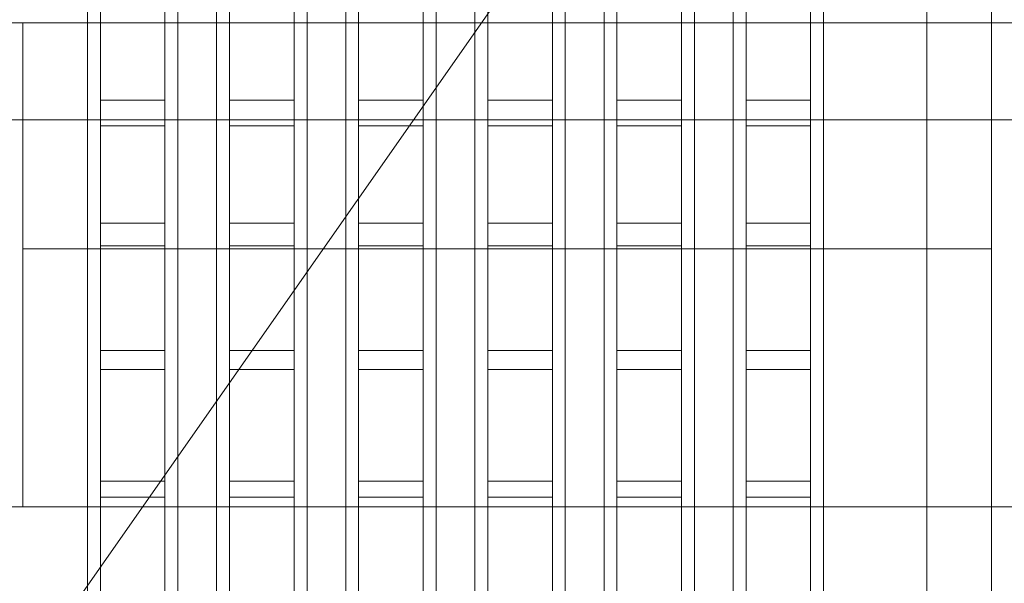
# Model space of a CAD drawing. Header units: millimetres. Extents: x -2233 to 65662, y -50530 to 6847.
# Tile 15 of 256: x -1650 to -1498, y -34252 to -34164. Entities that reach past the tile are written whole.
import ezdxf

# ---------------------------------------------------------------- set-up
doc = ezdxf.new("R2010")
doc.units = ezdxf.units.MM
for name, color, linetype, lineweight in [('COTAS_O', 1, 'Continuous', 0), ('frontal_briquetadora', 7, 'Continuous', 0), ('frontal_C03', 7, 'Continuous', 0), ('frontal_dosificador', 7, 'Continuous', 0), ('frontal_tolva', 7, 'Continuous', 0)]:
    doc.layers.add(name, color=color, linetype=linetype, lineweight=lineweight)
doc.dimstyles.new('R19_100', dxfattribs={"dimtxt": 250, "dimasz": 150, "dimexe": 150, "dimexo": 80, "dimgap": 100, "dimtad": 1, "dimtih": 1, "dimtoh": 1, "dimdsep": 46, "dimcen": 0.09, "dimadec": 0, "dimazin": 0, "dimtfac": 1, "dimtdec": 4, "dimtofl": 0, "dimtmove": 0, "dimatfit": 3, "dimfxl": 1, "dimtolj": 1, "dimtzin": 0, "dimarcsym": 0})

# ---------------------------------------------------------------- blocks, each defined once
blk = doc.blocks.new('DIM_R32_38')
at = {"layer": 'COTAS_O'}
for p, q in [((-1725, -31700), (-1025, -31700)), ((-1025, -31700), (-1070, -31850)), ((-1025, -34400), (-1025, -31700)), ((-1025, -31700), (-980, -31850)), ((-1025, -34400), (-1070, -34250)), ((-1025, -34400), (-980, -34250)), ((-1725, -34400), (-1025, -34400))]:
    blk.add_line(p, q, dxfattribs=at)
blk.add_text('2700 O', height=250, rotation=90, dxfattribs=at).set_placement((-1125, -33050))
blk = doc.blocks.new('DIM_R32_39')
at = {"layer": 'COTAS_O'}
for p, q in [((-1725, -33700), (-1575, -33655)), ((1725, -33700), (1575, -33655)), ((-1725, -34400), (-1725, -33700)), ((-1725, -33700), (1725, -33700)), ((-1725, -33700), (-1575, -33745)), ((1725, -33700), (1575, -33745)), ((1725, -34400), (1725, -33700))]:
    blk.add_line(p, q, dxfattribs=at)
blk.add_text('3450 O', height=250, dxfattribs=at).set_placement((0, -33600))

msp = doc.modelspace()

# ---------------------------------------------------------------- linework, layer by layer
at = {"layer": 'frontal_briquetadora'}
for p, q in [((-1638, -34255.522), (-1638, -34023.687)), ((-1628, -34255.522), (-1628, -34023.687)), ((-1618, -34255.522), (-1618, -34023.687)), ((-1608, -34255.522), (-1608, -34023.687)), ((-1598, -34255.522), (-1598, -34023.687)), ((-1588, -34255.522), (-1588, -34023.687)), ((-1578, -34255.522), (-1578, -34023.687)), ((-1568, -34255.522), (-1568, -34023.687)), ((-1558, -34255.522), (-1558, -34023.687)), ((-1548, -34255.522), (-1548, -34023.687)), ((-1538, -34255.522), (-1538, -34023.687)), ((-1528, -34255.522), (-1528, -34023.687)), ((-1638, -34263.452), (-1638, -34031.618)), ((-1628, -34263.452), (-1628, -34031.618)), ((-1618, -34263.452), (-1618, -34031.618)), ((-1608, -34263.452), (-1608, -34031.618)), ((-1598, -34263.452), (-1598, -34031.618)), ((-1588, -34263.452), (-1588, -34031.618)), ((-1578, -34263.452), (-1578, -34031.618)), ((-1568, -34263.452), (-1568, -34031.618)), ((-1558, -34263.452), (-1558, -34031.618)), ((-1548, -34263.452), (-1548, -34031.618)), ((-1538, -34263.452), (-1538, -34031.618)), ((-1528, -34263.452), (-1528, -34031.618)), ((-1510, -34152.465), (-1510, -34172.186)), ((-1638, -34158.675), (-1638, -34176.998)), ((-1628, -34158.675), (-1628, -34176.998)), ((-1618, -34158.675), (-1618, -34176.998)), ((-1608, -34158.675), (-1608, -34176.998)), ((-1598, -34158.675), (-1598, -34176.998)), ((-1588, -34158.675), (-1588, -34176.998)), ((-1578, -34158.675), (-1578, -34176.998)), ((-1568, -34158.675), (-1568, -34176.998)), ((-1558, -34158.675), (-1558, -34176.998)), ((-1548, -34158.675), (-1548, -34176.998)), ((-1538, -34158.675), (-1538, -34176.998)), ((-1528, -34158.675), (-1528, -34176.998)), ((-1640, -34177.878), (-1640, -34160.884)), ((-1626, -34177.878), (-1626, -34160.884)), ((-1620, -34177.878), (-1620, -34160.884)), ((-1606, -34177.878), (-1606, -34160.884)), ((-1600, -34177.878), (-1600, -34160.884)), ((-1586, -34177.878), (-1586, -34160.884)), ((-1580, -34177.878), (-1580, -34160.884)), ((-1566, -34177.878), (-1566, -34160.884)), ((-1560, -34177.878), (-1560, -34160.884)), ((-1546, -34177.878), (-1546, -34160.884)), ((-1540, -34177.878), (-1540, -34160.884)), ((-1526, -34177.878), (-1526, -34160.884)), ((-1510, -34177.878), (-1510, -34160.884)), ((-1640, -34180), (-1640, -34163.329)), ((-1638, -34163.111), (-1638, -34180.96)), ((-1628, -34163.111), (-1628, -34180.96)), ((-1626, -34180), (-1626, -34163.329)), ((-1620, -34180), (-1620, -34163.329)), ((-1618, -34163.111), (-1618, -34180.96)), ((-1608, -34163.111), (-1608, -34180.96)), ((-1606, -34180), (-1606, -34163.329)), ((-1600, -34180), (-1600, -34163.329)), ((-1598, -34163.111), (-1598, -34180.96)), ((-1588, -34163.111), (-1588, -34180.96)), ((-1586, -34180), (-1586, -34163.329)), ((-1580, -34180), (-1580, -34163.329)), ((-1578, -34163.111), (-1578, -34180.96)), ((-1568, -34163.111), (-1568, -34180.96)), ((-1566, -34180), (-1566, -34163.329)), ((-1560, -34180), (-1560, -34163.329)), ((-1558, -34163.111), (-1558, -34180.96)), ((-1548, -34163.111), (-1548, -34180.96)), ((-1546, -34180), (-1546, -34163.329)), ((-1540, -34180), (-1540, -34163.329)), ((-1538, -34163.111), (-1538, -34180.96)), ((-1528, -34163.111), (-1528, -34180.96)), ((-1526, -34180), (-1526, -34163.329)), ((-1510, -34172.186), (-1510, -34190.31)), ((-1640, -34195.496), (-1640, -34177.878)), ((-1638, -34176.998), (-1638, -34196.065)), ((-1638, -34176.998), (-1628, -34176.998)), ((-1628, -34176.998), (-1628, -34196.065)), ((-1626, -34195.496), (-1626, -34177.878)), ((-1620, -34195.496), (-1620, -34177.878)), ((-1618, -34176.998), (-1618, -34196.065)), ((-1618, -34176.998), (-1608, -34176.998)), ((-1608, -34176.998), (-1608, -34196.065)), ((-1606, -34195.496), (-1606, -34177.878)), ((-1600, -34195.496), (-1600, -34177.878)), ((-1598, -34176.998), (-1598, -34196.065)), ((-1598, -34176.998), (-1588, -34176.998)), ((-1588, -34176.998), (-1588, -34196.065)), ((-1586, -34195.496), (-1586, -34177.878)), ((-1580, -34195.496), (-1580, -34177.878)), ((-1578, -34176.998), (-1578, -34196.065)), ((-1578, -34176.998), (-1568, -34176.998)), ((-1568, -34176.998), (-1568, -34196.065)), ((-1566, -34195.496), (-1566, -34177.878)), ((-1560, -34195.496), (-1560, -34177.878)), ((-1558, -34176.998), (-1558, -34196.065)), ((-1558, -34176.998), (-1548, -34176.998)), ((-1548, -34176.998), (-1548, -34196.065)), ((-1546, -34195.496), (-1546, -34177.878)), ((-1540, -34195.496), (-1540, -34177.878)), ((-1538, -34176.998), (-1538, -34196.065)), ((-1538, -34176.998), (-1528, -34176.998)), ((-1528, -34176.998), (-1528, -34196.065)), ((-1526, -34195.496), (-1526, -34177.878)), ((-1510, -34195.496), (-1510, -34177.878)), ((-1640, -34197.313), (-1640, -34180)), ((-1638, -34180.96), (-1638, -34199.532)), ((-1638, -34180.96), (-1628, -34180.96)), ((-1628, -34180.96), (-1628, -34199.532)), ((-1626, -34197.313), (-1626, -34180)), ((-1620, -34197.313), (-1620, -34180)), ((-1618, -34180.96), (-1618, -34199.532)), ((-1618, -34180.96), (-1608, -34180.96)), ((-1608, -34180.96), (-1608, -34199.532)), ((-1606, -34197.313), (-1606, -34180)), ((-1600, -34197.313), (-1600, -34180)), ((-1598, -34180.96), (-1598, -34199.532)), ((-1598, -34180.96), (-1588, -34180.96)), ((-1588, -34180.96), (-1588, -34199.532)), ((-1586, -34197.313), (-1586, -34180)), ((-1580, -34197.313), (-1580, -34180)), ((-1578, -34180.96), (-1578, -34199.532)), ((-1578, -34180.96), (-1568, -34180.96)), ((-1568, -34180.96), (-1568, -34199.532)), ((-1566, -34197.313), (-1566, -34180)), ((-1560, -34197.313), (-1560, -34180)), ((-1558, -34180.96), (-1558, -34199.532)), ((-1558, -34180.96), (-1548, -34180.96)), ((-1548, -34180.96), (-1548, -34199.532)), ((-1546, -34197.313), (-1546, -34180)), ((-1540, -34197.313), (-1540, -34180)), ((-1538, -34180.96), (-1538, -34199.532)), ((-1538, -34180.96), (-1528, -34180.96)), ((-1528, -34180.96), (-1528, -34199.532)), ((-1526, -34197.313), (-1526, -34180)), ((-1510, -34190.31), (-1510, -34205.367)), ((-1640, -34213.667), (-1640, -34195.496)), ((-1638, -34196.065), (-1638, -34215.781)), ((-1638, -34196.065), (-1628, -34196.065)), ((-1628, -34196.065), (-1628, -34215.781)), ((-1626, -34213.667), (-1626, -34195.496)), ((-1620, -34213.667), (-1620, -34195.496)), ((-1618, -34196.065), (-1618, -34215.781)), ((-1618, -34196.065), (-1608, -34196.065)), ((-1608, -34196.065), (-1608, -34215.781)), ((-1606, -34213.667), (-1606, -34195.496)), ((-1600, -34213.667), (-1600, -34195.496)), ((-1598, -34196.065), (-1598, -34215.781)), ((-1598, -34196.065), (-1588, -34196.065)), ((-1588, -34196.065), (-1588, -34215.781)), ((-1586, -34213.667), (-1586, -34195.496)), ((-1580, -34213.667), (-1580, -34195.496)), ((-1578, -34196.065), (-1578, -34215.781)), ((-1578, -34196.065), (-1568, -34196.065)), ((-1568, -34196.065), (-1568, -34215.781)), ((-1566, -34213.667), (-1566, -34195.496)), ((-1560, -34213.667), (-1560, -34195.496)), ((-1558, -34196.065), (-1558, -34215.781)), ((-1558, -34196.065), (-1548, -34196.065)), ((-1548, -34196.065), (-1548, -34215.781)), ((-1546, -34213.667), (-1546, -34195.496)), ((-1540, -34213.667), (-1540, -34195.496)), ((-1538, -34196.065), (-1538, -34215.781)), ((-1538, -34196.065), (-1528, -34196.065)), ((-1528, -34196.065), (-1528, -34215.781)), ((-1526, -34213.667), (-1526, -34195.496)), ((-1510, -34213.667), (-1510, -34195.496)), ((-1640, -34215.195), (-1640, -34197.313)), ((-1626, -34215.195), (-1626, -34197.313)), ((-1620, -34215.195), (-1620, -34197.313)), ((-1606, -34215.195), (-1606, -34197.313)), ((-1600, -34215.195), (-1600, -34197.313)), ((-1586, -34215.195), (-1586, -34197.313)), ((-1580, -34215.195), (-1580, -34197.313)), ((-1566, -34215.195), (-1566, -34197.313)), ((-1560, -34215.195), (-1560, -34197.313)), ((-1546, -34215.195), (-1546, -34197.313)), ((-1540, -34215.195), (-1540, -34197.313)), ((-1526, -34215.195), (-1526, -34197.313)), ((-1638, -34199.532), (-1638, -34218.738)), ((-1638, -34199.532), (-1628, -34199.532)), ((-1628, -34199.532), (-1628, -34218.738)), ((-1618, -34199.532), (-1618, -34218.738)), ((-1618, -34199.532), (-1608, -34199.532)), ((-1608, -34199.532), (-1608, -34218.738)), ((-1598, -34199.532), (-1598, -34218.738)), ((-1598, -34199.532), (-1588, -34199.532)), ((-1588, -34199.532), (-1588, -34218.738)), ((-1578, -34199.532), (-1578, -34218.738)), ((-1578, -34199.532), (-1568, -34199.532)), ((-1568, -34199.532), (-1568, -34218.738)), ((-1558, -34199.532), (-1558, -34218.738)), ((-1558, -34199.532), (-1548, -34199.532)), ((-1548, -34199.532), (-1548, -34218.738)), ((-1538, -34199.532), (-1538, -34218.738)), ((-1538, -34199.532), (-1528, -34199.532)), ((-1528, -34199.532), (-1528, -34218.738)), ((-1510, -34205.367), (-1510, -34216.139)), ((-1640, -34232.316), (-1640, -34213.667)), ((-1626, -34232.316), (-1626, -34213.667)), ((-1620, -34232.316), (-1620, -34213.667)), ((-1606, -34232.316), (-1606, -34213.667)), ((-1600, -34232.316), (-1600, -34213.667)), ((-1586, -34232.316), (-1586, -34213.667)), ((-1580, -34232.316), (-1580, -34213.667)), ((-1566, -34232.316), (-1566, -34213.667)), ((-1560, -34232.316), (-1560, -34213.667)), ((-1546, -34232.316), (-1546, -34213.667)), ((-1540, -34232.316), (-1540, -34213.667)), ((-1526, -34232.316), (-1526, -34213.667)), ((-1510, -34232.316), (-1510, -34213.667)), ((-1640, -34233.568), (-1640, -34215.195)), ((-1638, -34215.781), (-1638, -34236.052)), ((-1638, -34215.781), (-1628, -34215.781)), ((-1628, -34215.781), (-1628, -34236.052)), ((-1626, -34233.568), (-1626, -34215.195)), ((-1620, -34233.568), (-1620, -34215.195)), ((-1618, -34215.781), (-1618, -34236.052)), ((-1618, -34215.781), (-1608, -34215.781)), ((-1608, -34215.781), (-1608, -34236.052)), ((-1606, -34233.568), (-1606, -34215.195)), ((-1600, -34233.568), (-1600, -34215.195)), ((-1598, -34215.781), (-1598, -34236.052)), ((-1598, -34215.781), (-1588, -34215.781)), ((-1588, -34215.781), (-1588, -34236.052)), ((-1586, -34233.568), (-1586, -34215.195)), ((-1580, -34233.568), (-1580, -34215.195)), ((-1578, -34215.781), (-1578, -34236.052)), ((-1578, -34215.781), (-1568, -34215.781)), ((-1568, -34215.781), (-1568, -34236.052)), ((-1566, -34233.568), (-1566, -34215.195)), ((-1560, -34233.568), (-1560, -34215.195)), ((-1558, -34215.781), (-1558, -34236.052)), ((-1558, -34215.781), (-1548, -34215.781)), ((-1548, -34215.781), (-1548, -34236.052)), ((-1546, -34233.568), (-1546, -34215.195)), ((-1540, -34233.568), (-1540, -34215.195)), ((-1538, -34215.781), (-1538, -34236.052)), ((-1538, -34215.781), (-1528, -34215.781)), ((-1528, -34215.781), (-1528, -34236.052)), ((-1526, -34233.568), (-1526, -34215.195)), ((-1510, -34216.139), (-1510, -34221.752)), ((-1638, -34218.738), (-1638, -34238.484)), ((-1638, -34218.738), (-1628, -34218.738)), ((-1628, -34218.738), (-1628, -34238.484)), ((-1618, -34218.738), (-1618, -34238.484)), ((-1618, -34218.738), (-1608, -34218.738)), ((-1608, -34218.738), (-1608, -34238.484)), ((-1598, -34218.738), (-1598, -34238.484)), ((-1598, -34218.738), (-1588, -34218.738)), ((-1588, -34218.738), (-1588, -34238.484)), ((-1578, -34218.738), (-1578, -34238.484)), ((-1578, -34218.738), (-1568, -34218.738)), ((-1568, -34218.738), (-1568, -34238.484)), ((-1558, -34218.738), (-1558, -34238.484)), ((-1558, -34218.738), (-1548, -34218.738)), ((-1548, -34218.738), (-1548, -34238.484)), ((-1538, -34218.738), (-1538, -34238.484)), ((-1538, -34218.738), (-1528, -34218.738)), ((-1528, -34218.738), (-1528, -34238.484)), ((-1510, -34229.008), (-1510, -34225.448)), ((-1510, -34236.008), (-1510, -34229.008)), ((-1640, -34251.367), (-1640, -34232.316)), ((-1626, -34251.367), (-1626, -34232.316)), ((-1620, -34251.367), (-1620, -34232.316)), ((-1606, -34251.367), (-1606, -34232.316)), ((-1600, -34251.367), (-1600, -34232.316)), ((-1586, -34251.367), (-1586, -34232.316)), ((-1580, -34251.367), (-1580, -34232.316)), ((-1566, -34251.367), (-1566, -34232.316)), ((-1560, -34251.367), (-1560, -34232.316)), ((-1546, -34251.367), (-1546, -34232.316)), ((-1540, -34251.367), (-1540, -34232.316)), ((-1526, -34251.367), (-1526, -34232.316)), ((-1510, -34251.367), (-1510, -34232.316)), ((-1640, -34252.354), (-1640, -34233.568)), ((-1626, -34252.354), (-1626, -34233.568)), ((-1620, -34252.354), (-1620, -34233.568)), ((-1606, -34252.354), (-1606, -34233.568)), ((-1600, -34252.354), (-1600, -34233.568)), ((-1586, -34252.354), (-1586, -34233.568)), ((-1580, -34252.354), (-1580, -34233.568)), ((-1566, -34252.354), (-1566, -34233.568)), ((-1560, -34252.354), (-1560, -34233.568)), ((-1546, -34252.354), (-1546, -34233.568)), ((-1540, -34252.354), (-1540, -34233.568)), ((-1526, -34252.354), (-1526, -34233.568)), ((-1638, -34236.052), (-1638, -34256.779)), ((-1638, -34236.052), (-1628, -34236.052)), ((-1628, -34236.052), (-1628, -34256.779)), ((-1618, -34236.052), (-1618, -34256.779)), ((-1618, -34236.052), (-1608, -34236.052)), ((-1608, -34236.052), (-1608, -34256.779)), ((-1598, -34236.052), (-1598, -34256.779)), ((-1598, -34236.052), (-1588, -34236.052)), ((-1588, -34236.052), (-1588, -34256.779)), ((-1578, -34236.052), (-1578, -34256.779)), ((-1578, -34236.052), (-1568, -34236.052)), ((-1568, -34236.052), (-1568, -34256.779)), ((-1558, -34236.052), (-1558, -34256.779)), ((-1558, -34236.052), (-1548, -34236.052)), ((-1548, -34236.052), (-1548, -34256.779)), ((-1538, -34236.052), (-1538, -34256.779)), ((-1538, -34236.052), (-1528, -34236.052)), ((-1528, -34236.052), (-1528, -34256.779)), ((-1510, -34246.208), (-1510, -34236.008)), ((-1638, -34238.484), (-1638, -34258.674)), ((-1638, -34238.484), (-1628, -34238.484)), ((-1628, -34238.484), (-1628, -34258.674)), ((-1618, -34238.484), (-1618, -34258.674)), ((-1618, -34238.484), (-1608, -34238.484)), ((-1608, -34238.484), (-1608, -34258.674)), ((-1598, -34238.484), (-1598, -34258.674)), ((-1598, -34238.484), (-1588, -34238.484)), ((-1588, -34238.484), (-1588, -34258.674)), ((-1578, -34238.484), (-1578, -34258.674)), ((-1578, -34238.484), (-1568, -34238.484)), ((-1568, -34238.484), (-1568, -34258.674)), ((-1558, -34238.484), (-1558, -34258.674)), ((-1558, -34238.484), (-1548, -34238.484)), ((-1548, -34238.484), (-1548, -34258.674)), ((-1538, -34238.484), (-1538, -34258.674)), ((-1538, -34238.484), (-1528, -34238.484)), ((-1528, -34238.484), (-1528, -34258.674)), ((-1510, -34259.262), (-1510, -34246.208)), ((-1640, -34270.741), (-1640, -34251.367)), ((-1626, -34270.741), (-1626, -34251.367)), ((-1620, -34270.741), (-1620, -34251.367)), ((-1606, -34270.741), (-1606, -34251.367)), ((-1600, -34270.741), (-1600, -34251.367)), ((-1586, -34270.741), (-1586, -34251.367)), ((-1580, -34270.741), (-1580, -34251.367)), ((-1566, -34270.741), (-1566, -34251.367)), ((-1560, -34270.741), (-1560, -34251.367)), ((-1546, -34270.741), (-1546, -34251.367)), ((-1540, -34270.741), (-1540, -34251.367)), ((-1526, -34270.741), (-1526, -34251.367)), ((-1510, -34270.741), (-1510, -34251.367))]:
    msp.add_line(p, q, dxfattribs=at)
at = {"layer": 'frontal_C03'}
for p, q in [((-1500, -35048.843), (-1500, -32401.175)), ((-1500, -32405.103), (-1500, -35052.771)), ((-1500, -35535.966), (-1500, -32888.298)), ((-1500, -32892.227), (-1500, -35539.895))]:
    msp.add_line(p, q, dxfattribs=at)
at = {"layer": 'frontal_dosificador'}
for p, q in [((-1490, -34165), (-1660, -34165)), ((-1500, -34165), (-1650, -34165)), ((-1650, -34200), (-1650, -34165)), ((-1500, -34200), (-1500, -34165)), ((-500, -34180), (-1770, -34180)), ((-1500, -34200), (-1650, -34200)), ((-1650, -34240), (-1650, -34200)), ((-1500, -34240), (-1500, -34200)), ((-500, -34240), (-1850, -34240)), ((-500, -34240), (-1770, -34240)), ((-1500, -34240), (-1650, -34240))]:
    msp.add_line(p, q, dxfattribs=at)
at = {"layer": 'frontal_tolva'}
msp.add_line((-1720.416, -34367.194), (-673.416, -32870.194), dxfattribs=at)

# ---------------------------------------------------------------- dimensions: what is measured, and where the dimension line sits
at = {"layer": 'COTAS_O'}
for p2, distance, picture, middle in [((-1725, -31700), -700, 'DIM_R32_38', (-1025, -33050)), ((1725, -34400), 700, 'DIM_R32_39', (0, -33700))]:
    dim = msp.add_aligned_dim(p1=(-1725, -34400), p2=p2, distance=distance, text='<> O', dimstyle='R19_100', dxfattribs=at)
    dim.commit()
    dim.dimension.update_dxf_attribs({"geometry": picture, "text_midpoint": middle})

doc.saveas('drawing.dxf')
